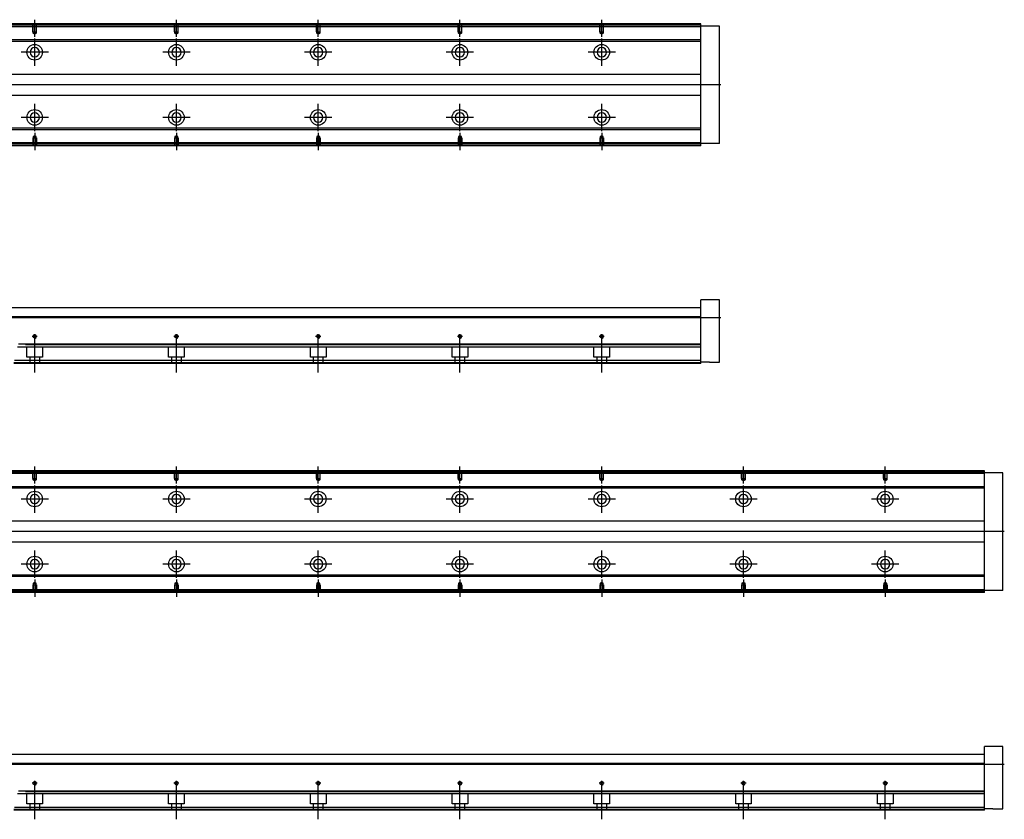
# Model space of a CAD drawing. Header units: millimetres. Extents: x 2891 to 4593, y -1599 to 860.
# Tile 5 of 13: x 3899 to 4593, y -1594 to -1029. Entities that reach past the tile are written whole.
import ezdxf
from ezdxf.lldxf.tags import DXFTag

# ---------------------------------------------------------------- set-up
doc = ezdxf.new("R2010")
doc.units = ezdxf.units.MM
doc.layers.get('0').update_dxf_attribs({"linetype": 'CONTINUOUS'})
tags = doc.linetypes.add('DASHED', pattern=[25.72, 12.86, -12.86]).pattern_tags.tags
tags[6:7] = [DXFTag(74, 4), DXFTag(75, 0), DXFTag(340, '0'), DXFTag(46, 0.0), DXFTag(50, 0.0), DXFTag(44, 0.0), DXFTag(45, 0.0)]
tags[4:5] = [DXFTag(74, 4), DXFTag(75, 0), DXFTag(340, '0'), DXFTag(46, 0.0), DXFTag(50, 0.0), DXFTag(44, 0.0), DXFTag(45, 0.0)]

msp = doc.modelspace()

# ---------------------------------------------------------------- linework, layer by layer
at = {"linetype": 'Continuous'}
for p, q in [((3910.17, -1032.72), (3639.29, -1032.72)), ((3909.93, -1033.72), (3639.29, -1033.72)), ((4379.29, -1033.72), (3909.93, -1033.72)), ((4379.29, -1032.72), (3910.17, -1032.72)), ((4379.29, -1032.72), (4379.29, -1032.22)), ((4379.29, -1033.72), (4379.29, -1032.72)), ((4392.29, -1033.72), (4379.29, -1033.72)), ((4379.29, -1116.72), (4379.29, -1033.72)), ((4392.29, -1116.72), (4392.29, -1033.72)), ((3907.56, -1043.54), (3824.69, -1043.54)), ((3907.32, -1044.54), (3824.69, -1044.54)), ((4379.29, -1044.54), (3907.32, -1044.54)), ((4379.29, -1043.54), (3907.56, -1043.54)), ((3823.49, -1067.72), (4379.29, -1067.72)), ((4379.29, -1082.72), (3823.49, -1082.72)), ((4379.29, -1106.9), (3892.3, -1106.9)), ((4379.29, -1105.9), (3892.54, -1105.9)), ((4379.29, -1117.72), (3889.69, -1117.72)), ((4379.29, -1116.72), (3889.93, -1116.72)), ((4392.29, -1116.72), (4379.29, -1116.72)), ((4379.29, -1117.72), (4379.29, -1116.72)), ((4379.29, -1118.22), (4379.29, -1117.72)), ((4392.29, -1226.87), (4379.29, -1226.87)), ((4379.29, -1237.87), (4379.29, -1226.87)), ((4392.29, -1270.87), (4392.29, -1226.87)), ((3824.69, -1232.37), (3904.03, -1232.37)), ((3904.03, -1232.37), (4379.29, -1232.37)), ((3902.46, -1238.87), (3639.29, -1238.87)), ((4379.29, -1238.87), (3902.46, -1238.87)), ((4379.29, -1238.87), (4379.29, -1237.87)), ((4379.29, -1258.32), (4379.29, -1238.87)), ((4379.29, -1258.32), (3897.78, -1258.32)), ((4379.29, -1258.82), (4379.29, -1258.32)), ((4379.29, -1269.87), (4379.29, -1258.82)), ((4379.29, -1269.87), (3895, -1269.87)), ((4379.29, -1271.87), (4379.29, -1269.87)), ((4385.29, -1270.87), (4379.29, -1270.87)), ((4385.29, -1270.87), (4392.29, -1270.87)), ((4379.29, -1271.87), (3894.51, -1271.87)), ((3910.17, -1348.02), (3639.29, -1348.02)), ((3909.93, -1349.02), (3639.29, -1349.02)), ((4579.29, -1349.02), (3909.93, -1349.02)), ((4579.29, -1348.02), (3910.17, -1348.02)), ((4579.29, -1348.02), (4579.29, -1347.52)), ((4579.29, -1349.02), (4579.29, -1348.02)), ((4592.29, -1349.02), (4579.29, -1349.02)), ((4579.29, -1432.02), (4579.29, -1349.02)), ((4592.29, -1432.02), (4592.29, -1349.02)), ((3907.56, -1358.84), (3824.69, -1358.84)), ((3907.32, -1359.84), (3824.69, -1359.84)), ((4579.29, -1359.84), (3907.32, -1359.84)), ((4579.29, -1358.84), (3907.56, -1358.84)), ((3823.49, -1383.02), (4579.29, -1383.02)), ((4579.29, -1398.02), (3823.49, -1398.02)), ((4579.29, -1422.2), (3892.3, -1422.2)), ((4579.29, -1421.2), (3892.54, -1421.2)), ((4579.29, -1433.02), (3889.69, -1433.02)), ((4579.29, -1432.02), (3889.93, -1432.02)), ((4592.29, -1432.02), (4579.29, -1432.02)), ((4579.29, -1433.02), (4579.29, -1432.02)), ((4579.29, -1433.52), (4579.29, -1433.02)), ((3824.69, -1547.67), (3904.03, -1547.67)), ((3904.03, -1547.67), (4579.29, -1547.67)), ((4592.29, -1542.17), (4579.29, -1542.17)), ((4579.29, -1553.17), (4579.29, -1542.17)), ((4592.29, -1586.17), (4592.29, -1542.17)), ((3902.46, -1554.17), (3639.29, -1554.17)), ((4579.29, -1554.17), (3902.46, -1554.17)), ((4579.29, -1554.17), (4579.29, -1553.17)), ((4579.29, -1573.62), (4579.29, -1554.17)), ((4579.29, -1573.62), (3897.78, -1573.62)), ((4579.29, -1574.12), (4579.29, -1573.62)), ((4579.29, -1585.17), (4579.29, -1574.12)), ((4579.29, -1587.17), (3894.51, -1587.17)), ((4579.29, -1585.17), (3895, -1585.17)), ((4579.29, -1587.17), (4579.29, -1585.17)), ((4585.29, -1586.17), (4579.29, -1586.17)), ((4585.29, -1586.17), (4592.29, -1586.17))]:
    msp.add_line(p, q, dxfattribs=at)
at = {"linetype": 'DASHED'}
for p, q in [((4379.29, -1034.22), (3639.29, -1034.22)), ((4379.29, -1116.22), (3890.05, -1116.22)), ((4379.29, -1260.37), (3897.28, -1260.37)), ((3903.79, -1267.37), (3903.79, -1260.37)), ((3914.79, -1260.37), (3914.79, -1267.37)), ((4003.79, -1267.37), (4003.79, -1260.37)), ((4014.79, -1260.37), (4014.79, -1267.37)), ((4103.79, -1267.37), (4103.79, -1260.37)), ((4114.79, -1260.37), (4114.79, -1267.37)), ((4203.79, -1267.37), (4203.79, -1260.37)), ((4214.79, -1260.37), (4214.79, -1267.37)), ((4303.79, -1267.37), (4303.79, -1260.37)), ((4314.79, -1260.37), (4314.79, -1267.37)), ((3914.79, -1267.37), (3903.79, -1267.37)), ((3905.99, -1271.87), (3905.99, -1267.37)), ((3912.59, -1267.37), (3912.59, -1271.87)), ((4014.79, -1267.37), (4003.79, -1267.37)), ((4005.99, -1271.87), (4005.99, -1267.37)), ((4012.59, -1267.37), (4012.59, -1271.87)), ((4114.79, -1267.37), (4103.79, -1267.37)), ((4105.99, -1271.87), (4105.99, -1267.37)), ((4112.59, -1267.37), (4112.59, -1271.87)), ((4214.79, -1267.37), (4203.79, -1267.37)), ((4205.99, -1271.87), (4205.99, -1267.37)), ((4212.59, -1267.37), (4212.59, -1271.87)), ((4314.79, -1267.37), (4303.79, -1267.37)), ((4305.99, -1271.87), (4305.99, -1267.37)), ((4312.59, -1267.37), (4312.59, -1271.87)), ((4379.29, -1271.37), (3894.63, -1271.37)), ((4579.29, -1349.52), (3639.29, -1349.52)), ((4579.29, -1431.52), (3890.05, -1431.52)), ((4579.29, -1575.67), (3897.28, -1575.67)), ((3903.79, -1582.67), (3903.79, -1575.67)), ((3914.79, -1575.67), (3914.79, -1582.67)), ((4003.79, -1582.67), (4003.79, -1575.67)), ((4014.79, -1575.67), (4014.79, -1582.67)), ((4103.79, -1582.67), (4103.79, -1575.67)), ((4114.79, -1575.67), (4114.79, -1582.67)), ((4203.79, -1582.67), (4203.79, -1575.67)), ((4214.79, -1575.67), (4214.79, -1582.67)), ((4303.79, -1582.67), (4303.79, -1575.67)), ((4314.79, -1575.67), (4314.79, -1582.67)), ((4403.79, -1582.67), (4403.79, -1575.67)), ((4414.79, -1575.67), (4414.79, -1582.67)), ((4503.79, -1582.67), (4503.79, -1575.67)), ((4514.79, -1575.67), (4514.79, -1582.67)), ((3914.79, -1582.67), (3903.79, -1582.67)), ((3905.99, -1587.17), (3905.99, -1582.67)), ((3912.59, -1582.67), (3912.59, -1587.17)), ((4014.79, -1582.67), (4003.79, -1582.67)), ((4005.99, -1587.17), (4005.99, -1582.67)), ((4012.59, -1582.67), (4012.59, -1587.17)), ((4114.79, -1582.67), (4103.79, -1582.67)), ((4105.99, -1587.17), (4105.99, -1582.67)), ((4112.59, -1582.67), (4112.59, -1587.17)), ((4214.79, -1582.67), (4203.79, -1582.67)), ((4205.99, -1587.17), (4205.99, -1582.67)), ((4212.59, -1582.67), (4212.59, -1587.17)), ((4314.79, -1582.67), (4303.79, -1582.67)), ((4305.99, -1587.17), (4305.99, -1582.67)), ((4312.59, -1582.67), (4312.59, -1587.17)), ((4414.79, -1582.67), (4403.79, -1582.67)), ((4405.99, -1587.17), (4405.99, -1582.67)), ((4412.59, -1582.67), (4412.59, -1587.17)), ((4514.79, -1582.67), (4503.79, -1582.67)), ((4505.99, -1587.17), (4505.99, -1582.67)), ((4512.59, -1582.67), (4512.59, -1587.17)), ((4579.29, -1586.67), (3894.63, -1586.67))]:
    msp.add_line(p, q, dxfattribs=at)
at = {"linetype": 'DASHED', "ltscale": 0.1}
for p, q in [((3907.99, -1037.72), (3907.99, -1032.72)), ((3908.22, -1038.72), (3908.22, -1032.72)), ((3910.37, -1032.72), (3910.37, -1038.72)), ((3910.59, -1037.72), (3910.59, -1032.72)), ((4007.99, -1037.72), (4007.99, -1032.72)), ((4008.22, -1038.72), (4008.22, -1032.72)), ((4010.37, -1032.72), (4010.37, -1038.72)), ((4010.59, -1037.72), (4010.59, -1032.72)), ((4107.99, -1037.72), (4107.99, -1032.72)), ((4108.22, -1038.72), (4108.22, -1032.72)), ((4110.37, -1032.72), (4110.37, -1038.72)), ((4110.59, -1037.72), (4110.59, -1032.72)), ((4207.99, -1037.72), (4207.99, -1032.72)), ((4208.22, -1038.72), (4208.22, -1032.72)), ((4210.37, -1032.72), (4210.37, -1038.72)), ((4210.59, -1037.72), (4210.59, -1032.72)), ((4307.99, -1037.72), (4307.99, -1032.72)), ((4308.22, -1038.72), (4308.22, -1032.72)), ((4310.37, -1032.72), (4310.37, -1038.72)), ((4310.59, -1037.72), (4310.59, -1032.72)), ((3907.99, -1037.72), (3910.59, -1037.72)), ((3909.29, -1039.36), (3908.22, -1038.72)), ((3908.22, -1038.72), (3910.37, -1038.72)), ((3910.37, -1038.72), (3909.29, -1039.36)), ((4007.99, -1037.72), (4010.59, -1037.72)), ((4009.29, -1039.36), (4008.22, -1038.72)), ((4008.22, -1038.72), (4010.37, -1038.72)), ((4010.37, -1038.72), (4009.29, -1039.36)), ((4107.99, -1037.72), (4110.59, -1037.72)), ((4109.29, -1039.36), (4108.22, -1038.72)), ((4108.22, -1038.72), (4110.37, -1038.72)), ((4110.37, -1038.72), (4109.29, -1039.36)), ((4207.99, -1037.72), (4210.59, -1037.72)), ((4209.29, -1039.36), (4208.22, -1038.72)), ((4208.22, -1038.72), (4210.37, -1038.72)), ((4210.37, -1038.72), (4209.29, -1039.36)), ((4307.99, -1037.72), (4310.59, -1037.72)), ((4309.29, -1039.36), (4308.22, -1038.72)), ((4308.22, -1038.72), (4310.37, -1038.72)), ((4310.37, -1038.72), (4309.29, -1039.36)), ((3909.29, -1111.08), (3908.22, -1111.72)), ((3910.37, -1111.72), (3909.29, -1111.08)), ((4009.29, -1111.08), (4008.22, -1111.72)), ((4010.37, -1111.72), (4009.29, -1111.08)), ((4109.29, -1111.08), (4108.22, -1111.72)), ((4110.37, -1111.72), (4109.29, -1111.08)), ((4209.29, -1111.08), (4208.22, -1111.72)), ((4210.37, -1111.72), (4209.29, -1111.08)), ((4309.29, -1111.08), (4308.22, -1111.72)), ((4310.37, -1111.72), (4309.29, -1111.08)), ((3907.99, -1112.72), (3910.59, -1112.72)), ((3907.99, -1112.72), (3907.99, -1117.72)), ((3908.22, -1111.72), (3908.22, -1117.72)), ((3908.22, -1111.72), (3910.37, -1111.72)), ((3910.37, -1117.72), (3910.37, -1111.72)), ((3910.59, -1112.72), (3910.59, -1117.72)), ((4007.99, -1112.72), (4010.59, -1112.72)), ((4007.99, -1112.72), (4007.99, -1117.72)), ((4008.22, -1111.72), (4008.22, -1117.72)), ((4008.22, -1111.72), (4010.37, -1111.72)), ((4010.37, -1117.72), (4010.37, -1111.72)), ((4010.59, -1112.72), (4010.59, -1117.72)), ((4107.99, -1112.72), (4110.59, -1112.72)), ((4107.99, -1112.72), (4107.99, -1117.72)), ((4108.22, -1111.72), (4108.22, -1117.72)), ((4108.22, -1111.72), (4110.37, -1111.72)), ((4110.37, -1117.72), (4110.37, -1111.72)), ((4110.59, -1112.72), (4110.59, -1117.72)), ((4207.99, -1112.72), (4210.59, -1112.72)), ((4207.99, -1112.72), (4207.99, -1117.72)), ((4208.22, -1111.72), (4208.22, -1117.72)), ((4208.22, -1111.72), (4210.37, -1111.72)), ((4210.37, -1117.72), (4210.37, -1111.72)), ((4210.59, -1112.72), (4210.59, -1117.72)), ((4307.99, -1112.72), (4310.59, -1112.72)), ((4307.99, -1112.72), (4307.99, -1117.72)), ((4308.22, -1111.72), (4308.22, -1117.72)), ((4308.22, -1111.72), (4310.37, -1111.72)), ((4310.37, -1117.72), (4310.37, -1111.72)), ((4310.59, -1112.72), (4310.59, -1117.72)), ((3907.99, -1353.02), (3907.99, -1348.02)), ((3907.99, -1353.02), (3910.59, -1353.02)), ((3908.22, -1354.02), (3908.22, -1348.02)), ((3909.29, -1354.66), (3908.22, -1354.02)), ((3908.22, -1354.02), (3910.37, -1354.02)), ((3910.37, -1354.02), (3909.29, -1354.66)), ((3910.37, -1348.02), (3910.37, -1354.02)), ((3910.59, -1353.02), (3910.59, -1348.02)), ((4007.99, -1353.02), (4007.99, -1348.02)), ((4007.99, -1353.02), (4010.59, -1353.02)), ((4008.22, -1354.02), (4008.22, -1348.02)), ((4009.29, -1354.66), (4008.22, -1354.02)), ((4008.22, -1354.02), (4010.37, -1354.02)), ((4010.37, -1354.02), (4009.29, -1354.66)), ((4010.37, -1348.02), (4010.37, -1354.02)), ((4010.59, -1353.02), (4010.59, -1348.02)), ((4107.99, -1353.02), (4107.99, -1348.02)), ((4107.99, -1353.02), (4110.59, -1353.02)), ((4108.22, -1354.02), (4108.22, -1348.02)), ((4109.29, -1354.66), (4108.22, -1354.02)), ((4108.22, -1354.02), (4110.37, -1354.02)), ((4110.37, -1354.02), (4109.29, -1354.66)), ((4110.37, -1348.02), (4110.37, -1354.02)), ((4110.59, -1353.02), (4110.59, -1348.02)), ((4207.99, -1353.02), (4207.99, -1348.02)), ((4207.99, -1353.02), (4210.59, -1353.02)), ((4208.22, -1354.02), (4208.22, -1348.02)), ((4209.29, -1354.66), (4208.22, -1354.02)), ((4208.22, -1354.02), (4210.37, -1354.02)), ((4210.37, -1354.02), (4209.29, -1354.66)), ((4210.37, -1348.02), (4210.37, -1354.02)), ((4210.59, -1353.02), (4210.59, -1348.02)), ((4307.99, -1353.02), (4307.99, -1348.02)), ((4307.99, -1353.02), (4310.59, -1353.02)), ((4308.22, -1354.02), (4308.22, -1348.02)), ((4309.29, -1354.66), (4308.22, -1354.02)), ((4308.22, -1354.02), (4310.37, -1354.02)), ((4310.37, -1354.02), (4309.29, -1354.66)), ((4310.37, -1348.02), (4310.37, -1354.02)), ((4310.59, -1353.02), (4310.59, -1348.02)), ((4407.99, -1353.02), (4407.99, -1348.02)), ((4407.99, -1353.02), (4410.59, -1353.02)), ((4408.22, -1354.02), (4408.22, -1348.02)), ((4409.29, -1354.66), (4408.22, -1354.02)), ((4408.22, -1354.02), (4410.37, -1354.02)), ((4410.37, -1354.02), (4409.29, -1354.66)), ((4410.37, -1348.02), (4410.37, -1354.02)), ((4410.59, -1353.02), (4410.59, -1348.02)), ((4507.99, -1353.02), (4507.99, -1348.02)), ((4507.99, -1353.02), (4510.59, -1353.02)), ((4508.22, -1354.02), (4508.22, -1348.02)), ((4509.29, -1354.66), (4508.22, -1354.02)), ((4508.22, -1354.02), (4510.37, -1354.02)), ((4510.37, -1354.02), (4509.29, -1354.66)), ((4510.37, -1348.02), (4510.37, -1354.02)), ((4510.59, -1353.02), (4510.59, -1348.02)), ((3907.99, -1428.02), (3910.59, -1428.02)), ((3907.99, -1428.02), (3907.99, -1433.02)), ((3909.29, -1426.38), (3908.22, -1427.02)), ((3908.22, -1427.02), (3908.22, -1433.02)), ((3908.22, -1427.02), (3910.37, -1427.02)), ((3910.37, -1427.02), (3909.29, -1426.38)), ((3910.37, -1433.02), (3910.37, -1427.02)), ((3910.59, -1428.02), (3910.59, -1433.02)), ((4007.99, -1428.02), (4010.59, -1428.02)), ((4007.99, -1428.02), (4007.99, -1433.02)), ((4009.29, -1426.38), (4008.22, -1427.02)), ((4008.22, -1427.02), (4008.22, -1433.02)), ((4008.22, -1427.02), (4010.37, -1427.02)), ((4010.37, -1427.02), (4009.29, -1426.38)), ((4010.37, -1433.02), (4010.37, -1427.02)), ((4010.59, -1428.02), (4010.59, -1433.02)), ((4107.99, -1428.02), (4110.59, -1428.02)), ((4107.99, -1428.02), (4107.99, -1433.02)), ((4109.29, -1426.38), (4108.22, -1427.02)), ((4108.22, -1427.02), (4108.22, -1433.02)), ((4108.22, -1427.02), (4110.37, -1427.02)), ((4110.37, -1427.02), (4109.29, -1426.38)), ((4110.37, -1433.02), (4110.37, -1427.02)), ((4110.59, -1428.02), (4110.59, -1433.02)), ((4207.99, -1428.02), (4210.59, -1428.02)), ((4207.99, -1428.02), (4207.99, -1433.02)), ((4209.29, -1426.38), (4208.22, -1427.02)), ((4208.22, -1427.02), (4208.22, -1433.02)), ((4208.22, -1427.02), (4210.37, -1427.02)), ((4210.37, -1427.02), (4209.29, -1426.38)), ((4210.37, -1433.02), (4210.37, -1427.02)), ((4210.59, -1428.02), (4210.59, -1433.02)), ((4307.99, -1428.02), (4310.59, -1428.02)), ((4307.99, -1428.02), (4307.99, -1433.02)), ((4309.29, -1426.38), (4308.22, -1427.02)), ((4308.22, -1427.02), (4308.22, -1433.02)), ((4308.22, -1427.02), (4310.37, -1427.02)), ((4310.37, -1427.02), (4309.29, -1426.38)), ((4310.37, -1433.02), (4310.37, -1427.02)), ((4310.59, -1428.02), (4310.59, -1433.02)), ((4407.99, -1428.02), (4410.59, -1428.02)), ((4407.99, -1428.02), (4407.99, -1433.02)), ((4409.29, -1426.38), (4408.22, -1427.02)), ((4408.22, -1427.02), (4408.22, -1433.02)), ((4408.22, -1427.02), (4410.37, -1427.02)), ((4410.37, -1427.02), (4409.29, -1426.38)), ((4410.37, -1433.02), (4410.37, -1427.02)), ((4410.59, -1428.02), (4410.59, -1433.02)), ((4507.99, -1428.02), (4510.59, -1428.02)), ((4507.99, -1428.02), (4507.99, -1433.02)), ((4509.29, -1426.38), (4508.22, -1427.02)), ((4508.22, -1427.02), (4508.22, -1433.02)), ((4508.22, -1427.02), (4510.37, -1427.02)), ((4510.37, -1427.02), (4509.29, -1426.38)), ((4510.37, -1433.02), (4510.37, -1427.02)), ((4510.59, -1428.02), (4510.59, -1433.02))]:
    msp.add_line(p, q, dxfattribs=at)
at = {"ltscale": 0.2}
for p, q in [((3909.29, -1041.37), (3909.29, -1029.22)), ((4009.29, -1041.37), (4009.29, -1029.22)), ((4109.29, -1041.37), (4109.29, -1029.22)), ((4209.29, -1041.37), (4209.29, -1029.22)), ((4309.29, -1041.37), (4309.29, -1029.22)), ((3909.29, -1061.87), (3909.29, -1042.57)), ((4009.29, -1061.87), (4009.29, -1042.57)), ((4109.29, -1061.87), (4109.29, -1042.57)), ((4209.29, -1061.87), (4209.29, -1042.57)), ((4309.29, -1061.87), (4309.29, -1042.57)), ((3918.94, -1052.22), (3899.64, -1052.22)), ((4018.94, -1052.22), (3999.64, -1052.22)), ((4118.94, -1052.22), (4099.64, -1052.22)), ((4218.94, -1052.22), (4199.64, -1052.22)), ((4318.94, -1052.22), (4299.64, -1052.22)), ((3909.29, -1107.82), (3909.29, -1088.52)), ((4009.29, -1107.82), (4009.29, -1088.52)), ((4109.29, -1107.82), (4109.29, -1088.52)), ((4209.29, -1107.82), (4209.29, -1088.52)), ((4309.29, -1107.82), (4309.29, -1088.52)), ((3918.94, -1098.17), (3899.64, -1098.17)), ((4018.94, -1098.17), (3999.64, -1098.17)), ((4118.94, -1098.17), (4099.64, -1098.17)), ((4218.94, -1098.17), (4199.64, -1098.17)), ((4318.94, -1098.17), (4299.64, -1098.17)), ((3909.29, -1109.07), (3909.29, -1121.22)), ((4009.29, -1109.07), (4009.29, -1121.22)), ((4109.29, -1109.07), (4109.29, -1121.22)), ((4209.29, -1109.07), (4209.29, -1121.22)), ((4309.29, -1109.07), (4309.29, -1121.22)), ((3911.09, -1252.87), (3907.49, -1252.87)), ((3909.29, -1254.67), (3909.29, -1251.07)), ((3909.29, -1278.28), (3909.29, -1252.53)), ((4011.09, -1252.87), (4007.49, -1252.87)), ((4009.29, -1254.67), (4009.29, -1251.07)), ((4009.29, -1278.28), (4009.29, -1252.53)), ((4111.09, -1252.87), (4107.49, -1252.87)), ((4109.29, -1254.67), (4109.29, -1251.07)), ((4109.29, -1278.28), (4109.29, -1252.53)), ((4211.09, -1252.87), (4207.49, -1252.87)), ((4209.29, -1254.67), (4209.29, -1251.07)), ((4209.29, -1278.28), (4209.29, -1252.53)), ((4311.09, -1252.87), (4307.49, -1252.87)), ((4309.29, -1254.67), (4309.29, -1251.07)), ((4309.29, -1278.28), (4309.29, -1252.53)), ((3909.29, -1356.66), (3909.29, -1344.52)), ((4009.29, -1356.66), (4009.29, -1344.52)), ((4109.29, -1356.66), (4109.29, -1344.52)), ((4209.29, -1356.66), (4209.29, -1344.52)), ((4309.29, -1356.66), (4309.29, -1344.52)), ((4409.29, -1356.66), (4409.29, -1344.52)), ((4509.29, -1356.66), (4509.29, -1344.52)), ((3909.29, -1377.17), (3909.29, -1357.87)), ((4009.29, -1377.17), (4009.29, -1357.87)), ((4109.29, -1377.17), (4109.29, -1357.87)), ((4209.29, -1377.17), (4209.29, -1357.87)), ((4309.29, -1377.17), (4309.29, -1357.87)), ((4409.29, -1377.17), (4409.29, -1357.87)), ((4509.29, -1377.17), (4509.29, -1357.87)), ((3918.94, -1367.52), (3899.64, -1367.52)), ((4018.94, -1367.52), (3999.64, -1367.52)), ((4118.94, -1367.52), (4099.64, -1367.52)), ((4218.94, -1367.52), (4199.64, -1367.52)), ((4318.94, -1367.52), (4299.64, -1367.52)), ((4418.94, -1367.52), (4399.64, -1367.52)), ((4518.94, -1367.52), (4499.64, -1367.52)), ((3909.29, -1423.12), (3909.29, -1403.82)), ((4009.29, -1423.12), (4009.29, -1403.82)), ((4109.29, -1423.12), (4109.29, -1403.82)), ((4209.29, -1423.12), (4209.29, -1403.82)), ((4309.29, -1423.12), (4309.29, -1403.82)), ((4409.29, -1423.12), (4409.29, -1403.82)), ((4509.29, -1423.12), (4509.29, -1403.82)), ((3918.94, -1413.47), (3899.64, -1413.47)), ((4018.94, -1413.47), (3999.64, -1413.47)), ((4118.94, -1413.47), (4099.64, -1413.47)), ((4218.94, -1413.47), (4199.64, -1413.47)), ((4318.94, -1413.47), (4299.64, -1413.47)), ((4418.94, -1413.47), (4399.64, -1413.47)), ((4518.94, -1413.47), (4499.64, -1413.47)), ((3909.29, -1424.37), (3909.29, -1436.52)), ((4009.29, -1424.37), (4009.29, -1436.52)), ((4109.29, -1424.37), (4109.29, -1436.52)), ((4209.29, -1424.37), (4209.29, -1436.52)), ((4309.29, -1424.37), (4309.29, -1436.52)), ((4409.29, -1424.37), (4409.29, -1436.52)), ((4509.29, -1424.37), (4509.29, -1436.52)), ((3911.09, -1568.17), (3907.49, -1568.17)), ((3909.29, -1569.97), (3909.29, -1566.37)), ((3909.29, -1593.58), (3909.29, -1567.83)), ((4011.09, -1568.17), (4007.49, -1568.17)), ((4009.29, -1569.97), (4009.29, -1566.37)), ((4009.29, -1593.58), (4009.29, -1567.83)), ((4111.09, -1568.17), (4107.49, -1568.17)), ((4109.29, -1569.97), (4109.29, -1566.37)), ((4109.29, -1593.58), (4109.29, -1567.83)), ((4211.09, -1568.17), (4207.49, -1568.17)), ((4209.29, -1569.97), (4209.29, -1566.37)), ((4209.29, -1593.58), (4209.29, -1567.83)), ((4311.09, -1568.17), (4307.49, -1568.17)), ((4309.29, -1569.97), (4309.29, -1566.37)), ((4309.29, -1593.58), (4309.29, -1567.83)), ((4411.09, -1568.17), (4407.49, -1568.17)), ((4409.29, -1569.97), (4409.29, -1566.37)), ((4409.29, -1593.58), (4409.29, -1567.83)), ((4511.09, -1568.17), (4507.49, -1568.17)), ((4509.29, -1569.97), (4509.29, -1566.37)), ((4509.29, -1593.58), (4509.29, -1567.83))]:
    msp.add_line(p, q, dxfattribs=at)
for p, q in [((4393.29, -1075.26), (3551.29, -1075.22)), ((3551.29, -1239.37), (4393.29, -1239.37)), ((4593.29, -1390.56), (3551.29, -1390.52)), ((3551.29, -1554.67), (4593.29, -1554.67))]:
    msp.add_line(p, q)
at = {"linetype": 'Continuous'}
for centre, radius in [((3909.29, -1052.22), 5.5), ((4009.29, -1052.22), 5.5), ((4109.29, -1052.22), 5.5), ((4209.29, -1052.22), 5.5), ((4309.29, -1052.22), 5.5), ((3909.29, -1098.17), 5.5), ((4009.29, -1098.17), 5.5), ((4109.29, -1098.17), 5.5), ((4209.29, -1098.17), 5.5), ((4309.29, -1098.17), 5.5), ((3909.29, -1252.87), 1.07), ((4009.29, -1252.87), 1.07), ((4109.29, -1252.87), 1.07), ((4209.29, -1252.87), 1.07), ((4309.29, -1252.87), 1.07), ((3909.29, -1367.52), 5.5), ((4009.29, -1367.52), 5.5), ((4109.29, -1367.52), 5.5), ((4209.29, -1367.52), 5.5), ((4309.29, -1367.52), 5.5), ((4409.29, -1367.52), 5.5), ((4509.29, -1367.52), 5.5), ((3909.29, -1413.47), 5.5), ((4009.29, -1413.47), 5.5), ((4109.29, -1413.47), 5.5), ((4209.29, -1413.47), 5.5), ((4309.29, -1413.47), 5.5), ((4409.29, -1413.47), 5.5), ((4509.29, -1413.47), 5.5), ((3909.29, -1568.17), 1.07), ((4009.29, -1568.17), 1.07), ((4109.29, -1568.17), 1.07), ((4209.29, -1568.17), 1.07), ((4309.29, -1568.17), 1.07), ((4409.29, -1568.17), 1.07), ((4509.29, -1568.17), 1.07)]:
    msp.add_circle(centre, radius, dxfattribs=at)
at = {"linetype": 'Continuous', "extrusion": (0, 0, -1)}
for centre in [(-3909.29, -1052.22), (-4009.29, -1052.22), (-4109.29, -1052.22), (-4209.29, -1052.22), (-4309.29, -1052.22), (-3909.29, -1367.52), (-4009.29, -1367.52), (-4109.29, -1367.52), (-4209.29, -1367.52), (-4309.29, -1367.52), (-4409.29, -1367.52), (-4509.29, -1367.52)]:
    msp.add_circle(centre, 3.3, dxfattribs=at)
at = {"linetype": 'Continuous', "extrusion": (-6.12303e-17, 0, -1)}
for centre in [(-3909.29, -1098.17), (-4009.29, -1098.17), (-4109.29, -1098.17), (-4209.29, -1098.17), (-4309.29, -1098.17), (-3909.29, -1413.47), (-4009.29, -1413.47), (-4109.29, -1413.47), (-4209.29, -1413.47), (-4309.29, -1413.47), (-4409.29, -1413.47), (-4509.29, -1413.47)]:
    msp.add_circle(centre, 3.3, dxfattribs=at)
for centre in [(3909.29, -1252.87), (4009.29, -1252.87), (4109.29, -1252.87), (4209.29, -1252.87), (4309.29, -1252.87), (3909.29, -1568.17), (4009.29, -1568.17), (4109.29, -1568.17), (4209.29, -1568.17), (4309.29, -1568.17), (4409.29, -1568.17), (4509.29, -1568.17)]:
    msp.add_arc(centre, 1.3, 270, 180)
at = {"linetype": 'Continuous'}
for points in [[(3910.29, -1032.22), (3639.29, -1032.22)], [(4379.29, -1032.22), (3910.29, -1032.22)], [(4379.29, -1118.22), (3889.57, -1118.22)], [(4379.29, -1258.82), (3902.8, -1258.82)], [(3910.29, -1347.52), (3639.29, -1347.52)], [(4579.29, -1347.52), (3910.29, -1347.52)], [(4579.29, -1433.52), (3889.57, -1433.52)], [(4579.29, -1574.12), (3902.8, -1574.12)]]:
    msp.add_open_spline(points, degree=1, dxfattribs=at)

doc.saveas('drawing.dxf')
